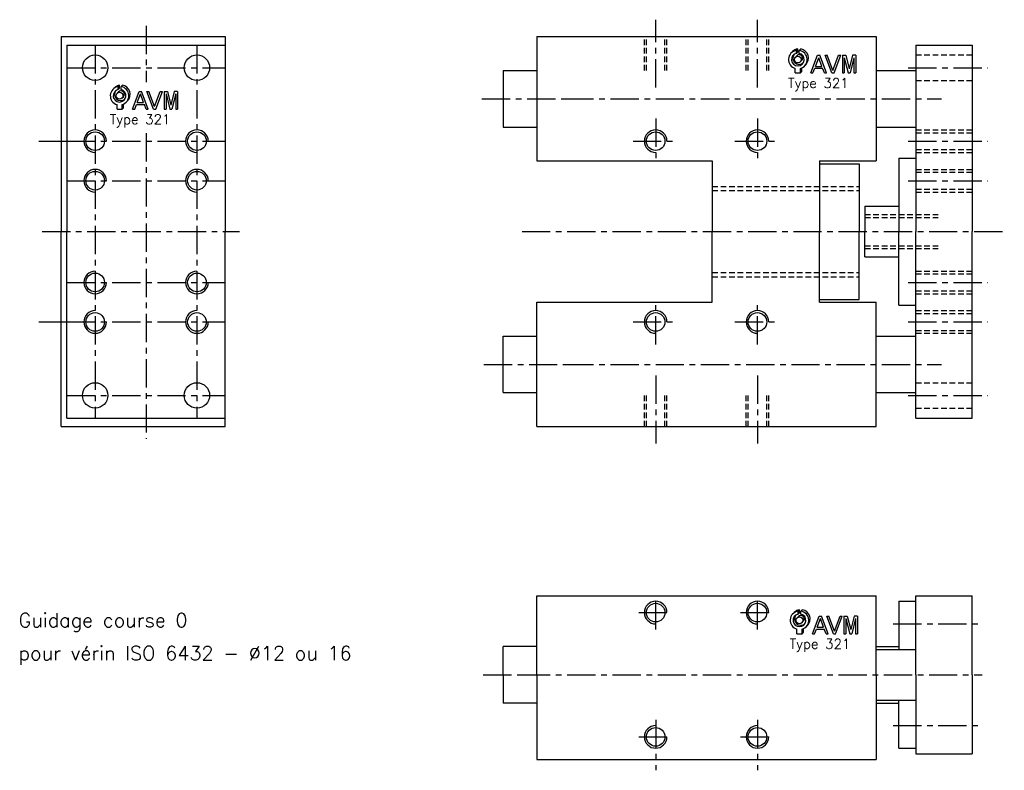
# Model space of a CAD drawing. Extents: x -122 to 52, y -95 to 38.
import ezdxf

# ---------------------------------------------------------------- set-up
doc = ezdxf.new("R2010")
doc.units = 0
doc.header["$LTSCALE"] = 2
doc.linetypes.add('AXESX2', pattern=[4, 2.5, -0.5, 0.5, -0.5])
doc.linetypes.add('CACHEX2', pattern=[0.75, 0.5, -0.25])
for name, color, linetype in [('AXES', 1, 'AXESX2'), ('CACHES', 2, 'CACHEX2'), ('FIN', 4, 'CONTINUOUS'), ('FORT', 7, 'CONTINUOUS'), ('OBJETS', 3, 'CONTINUOUS')]:
    doc.layers.add(name, color=color, linetype=linetype)
doc.styles.add('ROMANS', font='romans', dxfattribs={"height": 3})

# ---------------------------------------------------------------- blocks, each defined once
blk = doc.blocks.new('ACAD0130')
at = {"layer": 'OBJETS', "color": 8}
for p, q in [((-65.317724, 22.849391), (-62.489297, 25.677818)), ((-54.882696, 28.176025), (-52.054268, 31.004452)), ((-54.882696, 22.063473), (-52.054268, 24.8919)), ((-52.054268, 24.8919), (-52.054268, 31.004452)), ((-48.882696, 28.176025), (-46.054268, 31.004452)), ((-56.832443, 14.36411), (-54.004016, 17.192537)), ((-46.932948, 4.464615), (-44.104521, 7.293042)), ((-46.632696, -18.085638), (-43.804268, -15.257211)), ((-43.804268, -15.257211), (-43.804268, -7.782702)), ((-38.447667, -4.020667), (-35.61924, -1.19224))]:
    blk.add_line(p, q, dxfattribs=at)
at = {"layer": 'OBJETS', "color": 1}
for p, q in [((-54.882696, 22.063473), (-54.882696, 28.176025)), ((-48.882696, 22.063473), (-48.882696, 28.176025)), ((-57.132696, -18.085638), (-57.132696, -8.845909)), ((-57.132696, -18.085638), (-46.632696, -18.085638)), ((-46.632696, -18.085638), (-46.632696, -8.845909))]:
    blk.add_line(p, q, dxfattribs=at)
at = {"layer": 'OBJETS', "color": 7}
for p, q in [((-25.186942, -18.085638), (-11.540892, 18.085638)), ((-15.801745, -4.54065), (-9.181959, 13.006267)), ((-11.540892, 18.085638), (-6.823025, 18.085638)), ((-2.562173, -4.54065), (-9.181959, 13.006267)), ((6.823025, -18.085638), (-6.823025, 18.085638)), ((17.469075, -18.085638), (3.823025, 18.085638)), ((3.823025, 18.085638), (8.098212, 18.085638)), ((19.827771, -13.005638), (8.098212, 18.085638)), ((19.827771, -13.005638), (31.55733, 18.085638)), ((22.186467, -18.085638), (35.832518, 18.085638)), ((31.55733, 18.085638), (35.832518, 18.085638)), ((39.236893, 18.085638), (39.236893, -18.085638)), ((39.236893, 18.085638), (46.0746, 18.085638)), ((43.236893, 13.006267), (43.236893, -18.085638)), ((43.236893, 13.006267), (51.12777, -18.085638)), ((46.0746, 18.085638), (53.12777, -9.705505)), ((60.18094, 18.085638), (53.12777, -9.705505)), ((63.018647, 13.006267), (55.12777, -18.085638)), ((67.018647, 18.085638), (60.18094, 18.085638)), ((63.018647, 13.006267), (63.018647, -18.085638)), ((67.018647, 18.085638), (67.018647, -18.085638)), ((-25.186942, -18.085638), (-20.911755, -18.085638)), ((-20.911755, -18.085638), (-17.310793, -8.54065)), ((-17.310793, -8.54065), (-1.053124, -8.54065)), ((-15.801745, -4.54065), (-2.562173, -4.54065)), ((2.547838, -18.085638), (-1.053124, -8.54065)), ((2.547838, -18.085638), (6.823025, -18.085638)), ((17.469075, -18.085638), (22.186467, -18.085638)), ((39.236893, -18.085638), (43.236893, -18.085638)), ((51.12777, -18.085638), (55.12777, -18.085638)), ((63.018647, -18.085638), (67.018647, -18.085638))]:
    blk.add_line(p, q, dxfattribs=at)
at = {"layer": 'OBJETS', "color": 1}
blk.add_circle((-51.882696, 9.414362), 7, dxfattribs=at)
for radius, start, end in [(19, 99.08472, 253.959558), (13, 103.342364, 76.657636), (19, 286.040442, 80.91528)]:
    blk.add_arc((-51.882696, 9.414362), radius, start, end, dxfattribs=at)
at = {"layer": 'OBJETS', "color": 8}
for radius, start, end in [(19, 99.08472, 135), (19, 315, 80.91528), (13, 143.849883, 306.150117), (7, 315, 135)]:
    blk.add_arc((-49.054268, 12.242789), radius, start, end, dxfattribs=at)

msp = doc.modelspace()

# ---------------------------------------------------------------- linework, layer by layer
at = {"layer": 'AXES'}
for p, q in [((-10, 25.5), (-10, 37.5)), ((-10, 25.5), (-10, 37.5)), ((-10, 25.5), (-10, 37.5)), ((-10, 25.5), (-10, 37.5)), ((8, 25.5), (8, 37.5)), ((8, 25.5), (8, 37.5)), ((8, 25.5), (8, 37.5)), ((8, 25.5), (8, 37.5)), ((-100.145275, 36.42577), (-100.145275, 26.425046)), ((-109.145275, 33), (-109.145275, -33)), ((-91.145275, 33), (-91.145275, -33)), ((-114.145275, 29), (-86.145275, 29)), ((34.683418, 29), (48.730727, 29)), ((-26, 23.5), (40.578606, 23.5)), ((-26, 23.5), (40.578606, 23.5)), ((-26, 23.5), (40.578606, 23.5)), ((-10, 20), (-10, 12)), ((8, 20), (8, 12)), ((-119.126302, 16), (-111.126302, 16)), ((-114.145275, 16), (-86.145275, 16)), ((-100.145275, 17.416039), (-100.145275, -36.711832)), ((-14, 16), (-6, 16)), ((4, 16), (12, 16)), ((34.683418, 16), (48.730727, 16)), ((-114.145275, 9), (-86.145275, 9)), ((34.683418, 9), (48.730727, 9)), ((-118.538446, 0), (-83.599751, 0)), ((-33.639096, 0), (51.671134, 0)), ((-114.145275, -9), (-86.145275, -9)), ((34.683418, -9), (48.730727, -9)), ((-10, -20), (-10, -12)), ((8, -20), (8, -12)), ((-119.126302, -16), (-111.126302, -16)), ((-114.145275, -16), (-86.145275, -16)), ((-14, -16), (-6, -16)), ((4, -16), (12, -16)), ((34.683418, -16), (48.730727, -16)), ((-26, -23.5), (40.578606, -23.5)), ((-26, -23.5), (40.578606, -23.5)), ((-26, -23.5), (40.578606, -23.5)), ((-10, -25.5), (-10, -37.5)), ((-10, -25.5), (-10, -37.5)), ((-10, -25.5), (-10, -37.5)), ((-10, -25.5), (-10, -37.5)), ((8, -25.5), (8, -37.5)), ((8, -25.5), (8, -37.5)), ((8, -25.5), (8, -37.5)), ((8, -25.5), (8, -37.5)), ((-114.145275, -29), (-86.145275, -29)), ((34.683418, -29), (48.730727, -29)), ((-10, -70.441329), (-10, -64.441329)), ((8, -70.441329), (8, -64.441329)), ((-13, -67.441329), (-7, -67.441329)), ((5, -67.441329), (11, -67.441329)), ((32, -69.441329), (47.698644, -69.441329)), ((-10, -86.441329), (-10, -95.351772)), ((8, -86.441329), (8, -95.351772)), ((32, -87.441329), (47.698644, -87.441329)), ((-13, -89.441329), (-7, -89.441329)), ((5, -89.441329), (11, -89.441329))]:
    msp.add_line(p, q, dxfattribs=at)
for points in [[(-40.734063, 23.5), (-26, 23.5), (40.578606, 23.5)], [(-40.403265, -23.5), (-26, -23.5), (40.578606, -23.5)], [(-40.489279, -78.441329), (-33.639096, -78.441329), (47.754589, -78.441329)]]:
    msp.add_lwpolyline(points, dxfattribs=at)
at = {"layer": 'CACHES'}
for p, q in [((-12, 28.5), (-12, 34.5)), ((-11.65, 28.5), (-11.65, 34.5)), ((-8.35, 28.5), (-8.35, 34.5)), ((-8, 28.5), (-8, 34.5)), ((6, 28.5), (6, 34.5)), ((6.35, 28.5), (6.35, 34.5)), ((9.65, 28.5), (9.65, 34.5)), ((10, 28.5), (10, 34.5)), ((36, 31.25), (46, 31.25)), ((36, 26.75), (46, 26.75)), ((36, 18), (46, 18)), ((36, 17.5), (46, 17.5)), ((36, 14.5), (46, 14.5)), ((36, 14), (46, 14)), ((36, 11), (46, 11)), ((36, 10.5), (46, 10.5)), ((0, 8), (26, 8)), ((0, 7.25), (26, 7.25)), ((36, 7.5), (46, 7.5)), ((36, 7), (46, 7)), ((27, 3), (40, 3)), ((27, 2.5), (40, 2.5)), ((27, -2.5), (40, -2.5)), ((27, -3), (40, -3)), ((0, -7.25), (26, -7.25)), ((0, -8), (26, -8)), ((36, -7), (46, -7)), ((36, -7.5), (46, -7.5)), ((36, -10.5), (46, -10.5)), ((36, -11), (46, -11)), ((36, -14), (46, -14)), ((36, -14.5), (46, -14.5)), ((36, -17.5), (46, -17.5)), ((36, -18), (46, -18)), ((36, -26.75), (46, -26.75)), ((-12, -34.5), (-12, -28.5)), ((-11.65, -34.5), (-11.65, -28.5)), ((-8.35, -34.5), (-8.35, -28.5)), ((-8, -34.5), (-8, -28.5)), ((6, -34.5), (6, -28.5)), ((6.35, -34.5), (6.35, -28.5)), ((9.65, -34.5), (9.65, -28.5)), ((10, -34.5), (10, -28.5)), ((36, -31.25), (46, -31.25))]:
    msp.add_line(p, q, dxfattribs=at)
at = {"layer": 'FIN'}
for centre, start, end in [((-109.145275, 16), 0, 270), ((-91.145275, 16), 0, 270), ((-10, 16), 0, 270), ((8, 16), 0, 270), ((-109.145275, 9), 0, 270), ((-91.145275, 9), 0, 270), ((-109.145275, -9), 90, 0), ((-91.145275, -9), 90, 0), ((-109.145275, -16), 90, 0), ((-91.145275, -16), 90, 0), ((-10, -16), 0, 270), ((8, -16), 0, 270), ((-10, -67.441329), 0, 270), ((8, -67.441329), 0, 270), ((-10, -89.441329), 90, 0), ((8, -89.441329), 90, 0)]:
    msp.add_arc(centre, 2, start, end, dxfattribs=at)
at = {"layer": 'FORT'}
for p, q in [((-115.145275, 34.5), (-86.145275, 34.5)), ((-115.145275, 34.5), (-115.145275, 0)), ((-86.145275, 34.5), (-86.145275, 0)), ((-31, 34.5), (-31, 12.5)), ((-31, 34.5), (-31, 12.5)), ((-31, 34.5), (-31, 12.5)), ((-31, 34.5), (-31, 12.5)), ((-31, 34.5), (29, 34.5)), ((29, 34.5), (29, 12.5)), ((-114.145275, 33), (-86.145275, 33)), ((-114.145275, 33), (-114.145275, 0)), ((-86.145275, 33), (-86.145275, 0)), ((36, 33), (46, 33)), ((36, 33), (36, 0)), ((36, 33), (46, 33)), ((36, 33), (46, 33)), ((36, 33), (46, 33)), ((46, 33), (46, 0)), ((-37, 28.5), (-37, 18.5)), ((-37, 28.5), (-37, 18.5)), ((-37, 28.5), (-37, 18.5)), ((-37, 28.5), (-37, 18.5)), ((-37, 28.5), (-31, 28.5)), ((29, 28.5), (36, 28.5)), ((29, 28.5), (36, 28.5)), ((29, 28.5), (36, 28.5)), ((29, 28.5), (36, 28.5)), ((-37, 18.5), (-31, 18.5)), ((29, 18.5), (36, 18.5)), ((29, 18.5), (36, 18.5)), ((29, 18.5), (36, 18.5)), ((29, 18.5), (36, 18.5)), ((-31, 12.5), (0, 12.5)), ((-10, 12.5), (0, 12.5)), ((-10, 12.5), (0, 12.5)), ((-10, 12.5), (0, 12.5)), ((0, 12.5), (0, 0)), ((0, 12.5), (0, 0)), ((0, 12.5), (0, 0)), ((0, 12.5), (0, 0)), ((19, 12.5), (19, 0)), ((19, 12.5), (19, 0)), ((19, 12.5), (19, 0)), ((19, 12.5), (19, 0)), ((19, 12.5), (29, 12.5)), ((33, 13), (33, 0)), ((33, 13), (36, 13)), ((19, 12), (26, 12)), ((26, 12), (26, 0)), ((27, 4.5), (27, 0)), ((27, 4.5), (27, 0)), ((27, 4.5), (27, 0)), ((27, 4.5), (27, 0)), ((27, 4.5), (33, 4.5)), ((-115.145275, -34.5), (-115.145275, 0)), ((-114.145275, -33), (-114.145275, 0)), ((-86.145275, -33), (-86.145275, 0)), ((-86.145275, -34.5), (-86.145275, 0)), ((0, -12.5), (0, 0)), ((0, -12.5), (0, 0)), ((0, -12.5), (0, 0)), ((0, -12.5), (0, 0)), ((19, -12.5), (19, 0)), ((19, -12.5), (19, 0)), ((19, -12.5), (19, 0)), ((19, -12.5), (19, 0)), ((26, -12), (26, 0)), ((27, -4.5), (27, 0)), ((27, -4.5), (27, 0)), ((27, -4.5), (27, 0)), ((27, -4.5), (27, 0)), ((33, -13), (33, 0)), ((36, -33), (36, 0)), ((46, -33), (46, 0)), ((27, -4.5), (33, -4.5)), ((19, -12), (26, -12)), ((-31, -12.5), (0, -12.5)), ((-31, -34.5), (-31, -12.5)), ((-31, -34.5), (-31, -12.5)), ((-31, -34.5), (-31, -12.5)), ((-31, -34.5), (-31, -12.5)), ((-10, -12.5), (0, -12.5)), ((-10, -12.5), (0, -12.5)), ((-10, -12.5), (0, -12.5)), ((19, -12.5), (29, -12.5)), ((29, -34.5), (29, -12.5)), ((33, -13), (36, -13)), ((-37, -28.5), (-37, -18.5)), ((-37, -28.5), (-37, -18.5)), ((-37, -28.5), (-37, -18.5)), ((-37, -28.5), (-37, -18.5)), ((-37, -18.5), (-31, -18.5)), ((29, -18.5), (36, -18.5)), ((29, -18.5), (36, -18.5)), ((29, -18.5), (36, -18.5)), ((29, -18.5), (36, -18.5)), ((-37, -28.5), (-31, -28.5)), ((29, -28.5), (36, -28.5)), ((29, -28.5), (36, -28.5)), ((29, -28.5), (36, -28.5)), ((29, -28.5), (36, -28.5)), ((-114.145275, -33), (-86.145275, -33)), ((36, -33), (46, -33)), ((36, -33), (46, -33)), ((36, -33), (46, -33)), ((36, -33), (46, -33)), ((-115.145275, -34.5), (-86.145275, -34.5)), ((-31, -34.5), (29, -34.5)), ((-31, -78.441329), (-31, -64.441329)), ((-31, -64.441329), (29, -64.441329)), ((29, -78.441329), (29, -64.441329)), ((36, -78.441329), (36, -64.441329)), ((36, -64.441329), (46, -64.441329)), ((46, -78.441329), (46, -64.441329)), ((33, -65.441329), (36, -65.441329)), ((33, -65.441329), (33, -73.941329)), ((-37, -78.441329), (-37, -73.441329)), ((-31, -73.441329), (-37, -73.441329)), ((29, -73.441329), (33, -73.441329)), ((29, -73.941329), (36, -73.941329)), ((-37, -78.441329), (-37, -83.441329)), ((-31, -78.441329), (-31, -93.441329)), ((29, -78.441329), (29, -93.441329)), ((36, -78.441329), (36, -92.441329)), ((46, -78.441329), (46, -92.441329)), ((-31, -83.441329), (-37, -83.441329)), ((29, -82.941329), (36, -82.941329)), ((29, -83.441329), (33, -83.441329)), ((33, -91.441329), (33, -82.941329)), ((33, -91.441329), (36, -91.441329)), ((-31, -93.441329), (29, -93.441329)), ((36, -92.441329), (46, -92.441329))]:
    msp.add_line(p, q, dxfattribs=at)
for centre, radius in [((-109.145275, 29), 2.25), ((-91.145275, 29), 2.25), ((-109.145275, 16), 1.65), ((-91.145275, 16), 1.65), ((-10, 16), 1.65), ((8, 16), 1.65), ((-109.145275, 9), 1.65), ((-91.145275, 9), 1.65), ((-109.145275, -9), 1.65), ((-91.145275, -9), 1.65), ((-109.145275, -16), 1.65), ((-91.145275, -16), 1.65), ((-10, -16), 1.65), ((8, -16), 1.65), ((-109.145275, -29), 2.25), ((-91.145275, -29), 2.25), ((-10, -67.441329), 1.65), ((8, -67.441329), 1.65), ((-10, -89.441329), 1.65), ((8, -89.441329), 1.65)]:
    msp.add_circle(centre, radius, dxfattribs=at)

# ---------------------------------------------------------------- block references
at = {"layer": 'FORT', "xscale": 0.0864, "yscale": 0.0864, "zscale": 0.0864}
for p in [(19.630241, 29.635175), (-100.347698, 23.232201), (19.921449, -69.61092)]:
    msp.add_blockref('ACAD0130', p, dxfattribs=at)

# ---------------------------------------------------------------- texts
at = {"layer": 'FIN', "style": 'ROMANS'}
for s, height, p in [('Type 321', 1.728, (13.401421, 25.412379)), ('Type 321', 1.728, (-106.576518, 19.009405)), ('Guidage course 0', 2.5, (-122.69538, -70.031608)), ('pour vérin ISO 6432 - Ø12 ou 16', 2.5, (-122.69538, -75.864941)), ('Type 321', 1.728, (13.69263, -73.833716))]:
    msp.add_text(s, height=height, dxfattribs=at).set_placement(p)

doc.saveas('drawing.dxf')
